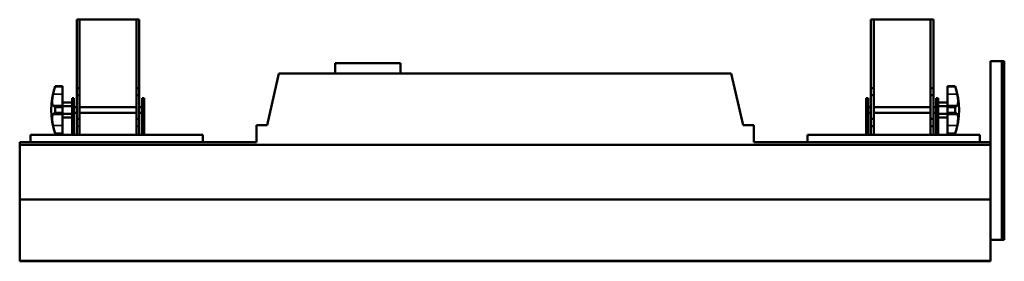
# Model space of a CAD drawing. Header units: millimetres. Extents: x 20 to 2980, y 20 to 2980.
# Tile 2 of 5: x 1009 to 2049, y 595 to 851. Entities that reach past the tile are written whole.
import ezdxf

# ---------------------------------------------------------------- set-up
doc = ezdxf.new("R2010")
doc.units = ezdxf.units.MM
doc.layers.add('Visible (ISO)', color=7, linetype='Continuous', lineweight=50)
doc.layers.add('Visible Narrow (ISO)', color=7, linetype='Continuous', lineweight=35)

msp = doc.modelspace()

# ---------------------------------------------------------------- linework, layer by layer
at = {"layer": 'Visible (ISO)'}
for p, q in [((1069.3, 851), (1072.3, 851)), ((1069.3, 778.6), (1069.3, 851)), ((1072.3, 778.6), (1072.3, 851)), ((1072.3, 851), (1132.3, 851)), ((1132.3, 851), (1135.3, 851)), ((1132.3, 778.6), (1132.3, 851)), ((1135.3, 778.6), (1135.3, 851)), ((1907.9, 778.6), (1907.9, 851)), ((1910.9, 851), (1907.9, 851)), ((1970.9, 851), (1910.9, 851)), ((1910.9, 778.6), (1910.9, 851)), ((1970.9, 778.6), (1970.9, 851)), ((1973.9, 851), (1970.9, 851)), ((1973.9, 778.6), (1973.9, 851)), ((1342.1, 793.9), (1342.1, 804.9)), ((1342.1, 804.9), (1411.1, 804.9)), ((1411.1, 793.9), (1411.1, 804.9)), ((2034.2, 806.9), (2034.2, 660.9)), ((2046.2, 806.9), (2034.2, 806.9)), ((2048.7, 806.9), (2046.2, 806.9)), ((2046.2, 806.9), (2046.2, 618.1)), ((2048.7, 806.9), (2048.7, 618.1)), ((1282.8, 793.9), (1270.2, 739.4)), ((1282.8, 793.9), (1760.4, 793.9)), ((1773, 739.4), (1760.4, 793.9)), ((1046.4, 780.5), (1046.4, 780.3)), ((1046.4, 780.5), (1054.3, 780.5)), ((1046.4, 780.3), (1054.3, 780.3)), ((1054.3, 780.3), (1054.3, 780.5)), ((1054.3, 780.3), (1054.3, 772)), ((1988.9, 780.3), (1988.9, 780.5)), ((1988.9, 780.5), (1996.8, 780.5)), ((1988.9, 780.3), (1988.9, 772)), ((1996.8, 780.3), (1988.9, 780.3)), ((1996.8, 780.5), (1996.8, 780.3)), ((1054.3, 772), (1054.3, 760.1)), ((1069.3, 771), (1069.3, 778.6)), ((1069.3, 778.6), (1072.3, 778.6)), ((1069.3, 771), (1072.3, 771)), ((1069.3, 771), (1069.3, 746)), ((1072.3, 771), (1072.3, 778.6)), ((1072.3, 771), (1072.3, 746)), ((1132.3, 778.6), (1132.3, 771)), ((1132.3, 778.6), (1135.3, 778.6)), ((1135.3, 771), (1132.3, 771)), ((1132.3, 746), (1132.3, 771)), ((1135.3, 778.6), (1135.3, 771)), ((1135.3, 746), (1135.3, 771)), ((1910.9, 778.6), (1907.9, 778.6)), ((1907.9, 778.6), (1907.9, 771)), ((1907.9, 746), (1907.9, 771)), ((1907.9, 771), (1910.9, 771)), ((1910.9, 778.6), (1910.9, 771)), ((1910.9, 746), (1910.9, 771)), ((1973.9, 778.6), (1970.9, 778.6)), ((1970.9, 771), (1970.9, 778.6)), ((1973.9, 771), (1970.9, 771)), ((1970.9, 771), (1970.9, 746)), ((1973.9, 771), (1973.9, 778.6)), ((1973.9, 771), (1973.9, 746)), ((1988.9, 772), (1988.9, 760.1)), ((1054.3, 763.5), (1064.3, 763.5)), ((1054.3, 760.1), (1054.3, 758.5)), ((1054.3, 759.5), (1064.3, 759.5)), ((1064.3, 768), (1064.3, 755.5)), ((1066.3, 768), (1064.3, 768)), ((1066.3, 768), (1066.3, 755.5)), ((1138.3, 768), (1138.3, 755.5)), ((1140.3, 768), (1138.3, 768)), ((1140.3, 768), (1140.3, 755.5)), ((1902.9, 768), (1902.9, 755.5)), ((1904.9, 768), (1902.9, 768)), ((1904.9, 768), (1904.9, 755.5)), ((1976.9, 768), (1976.9, 755.5)), ((1978.9, 768), (1976.9, 768)), ((1978.9, 768), (1978.9, 755.5)), ((1988.9, 763.5), (1978.9, 763.5)), ((1988.9, 759.5), (1978.9, 759.5)), ((1988.9, 760.1), (1988.9, 758.5)), ((1054.3, 758.5), (1046.4, 758.5)), ((1046.4, 758.5), (1046.4, 752.4)), ((1046.4, 752.4), (1054.3, 752.4)), ((1054.3, 752.4), (1054.3, 758.5)), ((1054.3, 752.4), (1054.3, 750.8)), ((1054.3, 751.5), (1064.3, 751.5)), ((1054.3, 750.8), (1054.3, 738.9)), ((1064.3, 750.6), (1064.3, 755.5)), ((1064.3, 750.6), (1064.3, 741.8)), ((1064.3, 750.6), (1066.3, 750.6)), ((1066.3, 758.5), (1069.3, 758.5)), ((1066.3, 750.6), (1066.3, 755.5)), ((1066.3, 752.5), (1069.3, 752.5)), ((1066.3, 750.6), (1066.3, 741.8)), ((1072.3, 758.5), (1132.3, 758.5)), ((1072.3, 752.5), (1132.3, 752.5)), ((1135.3, 758.5), (1138.3, 758.5)), ((1135.3, 752.5), (1138.3, 752.5)), ((1138.3, 750.6), (1138.3, 755.5)), ((1138.3, 750.6), (1138.3, 741.8)), ((1138.3, 750.6), (1140.3, 750.6)), ((1140.3, 750.6), (1140.3, 755.5)), ((1140.3, 750.6), (1140.3, 741.8)), ((1902.9, 750.6), (1902.9, 755.5)), ((1902.9, 750.6), (1902.9, 741.8)), ((1904.9, 750.6), (1902.9, 750.6)), ((1904.9, 758.5), (1907.9, 758.5)), ((1904.9, 750.6), (1904.9, 755.5)), ((1904.9, 752.5), (1907.9, 752.5)), ((1904.9, 750.6), (1904.9, 741.8)), ((1910.9, 758.5), (1970.9, 758.5)), ((1910.9, 752.5), (1970.9, 752.5)), ((1973.9, 758.5), (1976.9, 758.5)), ((1973.9, 752.5), (1976.9, 752.5)), ((1976.9, 750.6), (1976.9, 755.5)), ((1978.9, 750.6), (1976.9, 750.6)), ((1976.9, 750.6), (1976.9, 741.8)), ((1978.9, 750.6), (1978.9, 755.5)), ((1988.9, 751.5), (1978.9, 751.5)), ((1978.9, 750.6), (1978.9, 741.8)), ((1988.9, 752.4), (1988.9, 758.5)), ((1988.9, 758.5), (1996.8, 758.5)), ((1988.9, 752.4), (1988.9, 750.8)), ((1996.8, 752.4), (1988.9, 752.4)), ((1988.9, 750.8), (1988.9, 738.9)), ((1996.8, 758.5), (1996.8, 752.4)), ((1054.3, 747.5), (1064.3, 747.5)), ((1054.3, 738.9), (1054.3, 730.7)), ((1064.3, 731.5), (1064.3, 741.8)), ((1064.3, 741.8), (1066.3, 741.8)), ((1066.3, 731.5), (1066.3, 741.8)), ((1069.3, 738.4), (1069.3, 746)), ((1069.3, 746), (1072.3, 746)), ((1072.3, 738.4), (1069.3, 738.4)), ((1069.3, 729), (1069.3, 738.4)), ((1072.3, 738.4), (1072.3, 746)), ((1072.3, 729), (1072.3, 738.4)), ((1135.3, 746), (1132.3, 746)), ((1132.3, 746), (1132.3, 738.4)), ((1135.3, 738.4), (1132.3, 738.4)), ((1132.3, 729), (1132.3, 738.4)), ((1135.3, 746), (1135.3, 738.4)), ((1135.3, 729), (1135.3, 738.4)), ((1138.3, 741.8), (1140.3, 741.8)), ((1138.3, 731.5), (1138.3, 741.8)), ((1140.3, 731.5), (1140.3, 741.8)), ((1270.2, 739.4), (1259.2, 739.4)), ((1259.2, 739.4), (1259.2, 721.5)), ((1784.1, 739.4), (1773, 739.4)), ((1784.1, 721.5), (1784.1, 739.4)), ((1902.9, 731.5), (1902.9, 741.8)), ((1904.9, 741.8), (1902.9, 741.8)), ((1904.9, 731.5), (1904.9, 741.8)), ((1907.9, 746), (1910.9, 746)), ((1907.9, 746), (1907.9, 738.4)), ((1907.9, 729), (1907.9, 738.4)), ((1907.9, 738.4), (1910.9, 738.4)), ((1910.9, 746), (1910.9, 738.4)), ((1910.9, 729), (1910.9, 738.4)), ((1970.9, 738.4), (1970.9, 746)), ((1973.9, 746), (1970.9, 746)), ((1970.9, 738.4), (1973.9, 738.4)), ((1970.9, 729), (1970.9, 738.4)), ((1973.9, 738.4), (1973.9, 746)), ((1973.9, 729), (1973.9, 738.4)), ((1978.9, 741.8), (1976.9, 741.8)), ((1976.9, 731.5), (1976.9, 741.8)), ((1988.9, 747.5), (1978.9, 747.5)), ((1978.9, 731.5), (1978.9, 741.8)), ((1988.9, 738.9), (1988.9, 730.7)), ((1020.3, 729), (1020.3, 721.5)), ((1020.3, 729), (1202.3, 729)), ((1054.3, 730.7), (1046.4, 730.7)), ((1046.4, 730.7), (1046.4, 730.5)), ((1046.4, 730.5), (1054.3, 730.5)), ((1054.3, 730.5), (1054.3, 730.7)), ((1064.3, 729), (1064.3, 731.5)), ((1066.3, 731.5), (1064.3, 731.5)), ((1066.3, 729), (1066.3, 731.5)), ((1140.3, 731.5), (1138.3, 731.5)), ((1138.3, 729), (1138.3, 731.5)), ((1140.3, 729), (1140.3, 731.5)), ((1202.3, 729), (1202.3, 721.5)), ((2022.9, 729), (1840.9, 729)), ((1840.9, 729), (1840.9, 721.5)), ((1902.9, 729), (1902.9, 731.5)), ((1902.9, 731.5), (1904.9, 731.5)), ((1904.9, 729), (1904.9, 731.5)), ((1976.9, 731.5), (1978.9, 731.5)), ((1976.9, 729), (1976.9, 731.5)), ((1978.9, 729), (1978.9, 731.5)), ((1988.9, 730.5), (1988.9, 730.7)), ((1988.9, 730.7), (1996.8, 730.7)), ((1988.9, 730.5), (1996.8, 730.5)), ((1996.8, 730.7), (1996.8, 730.5)), ((2022.9, 729), (2022.9, 721.5)), ((1009, 718.5), (1009, 721.5)), ((1259.2, 721.5), (1009, 721.5)), ((1009, 718.5), (1009, 660.9)), ((1009, 718.5), (2034.2, 718.5)), ((2034.2, 721.5), (1784.1, 721.5)), ((1009, 596.2), (1009, 660.9)), ((2034.2, 660.9), (1009, 660.9)), ((2034.2, 635.8), (2034.2, 660.9)), ((2034.2, 635.8), (2034.2, 618.1)), ((2034.2, 618.1), (2046.2, 618.1)), ((2034.2, 596.2), (2034.2, 618.1)), ((2048.7, 618.1), (2046.2, 618.1)), ((1009, 596.2), (1009, 595.4)), ((2034.2, 595.4), (1009, 595.4)), ((2034.2, 596.2), (2034.2, 595.4))]:
    msp.add_line(p, q, dxfattribs=at)
for centre, start, end in [((1120.3, 755.5), 161.2933, 198.7067), ((1923, 755.5), 341.2933, 18.7067)]:
    msp.add_arc(centre, 77.9, start, end, dxfattribs=at)
for centre, major_axis, ratio, start_param, end_param in [((1120.3, 756.9), (-77.6, 0), 0.981682, 5.971642, 6.084113), ((1923, 756.9), (77.6, 0), 0.981682, 0.199072, 0.311544), ((1120.3, 763.1), (-77.6, 0), 0.190527, 0.199072, 0.311544), ((1923, 763.1), (77.6, 0), 0.190527, 5.971642, 6.084113), ((1120.3, 747.9), (-77.6, 0), 0.190527, 5.971642, 6.084113), ((1923, 747.9), (77.6, 0), 0.190527, 0.199072, 0.311544), ((1120.3, 754), (-77.6, 0), 0.981682, 0.199072, 0.311544), ((1923, 754), (77.6, 0), 0.981682, 5.971642, 6.084113)]:
    msp.add_ellipse(centre, major_axis=major_axis, ratio=ratio, start_param=start_param, end_param=end_param, dxfattribs=at)
for points, knots in [([(1044.2, 760.1), (1044.1, 760.3), (1043.9, 760.6), (1043.6, 761.3), (1043.5, 761.8), (1043.4, 762.9), (1043.3, 763.5), (1043.3, 764.9), (1043.3, 765.6), (1043.5, 767.2), (1043.6, 768.1), (1043.8, 769.9), (1044, 770.9), (1044.2, 771.9), (1044.2, 772), (1044.2, 772)], [0, 0, 0, 0, 0.283052, 0.283052, 0.566105, 0.566105, 0.849157, 0.849157, 1.13221, 1.13221, 1.422627, 1.422627, 1.713044, 1.713044, 1.723933, 1.723933, 1.723933, 1.723933]), ([(1999, 760.1), (1999.2, 760.3), (1999.4, 760.6), (1999.6, 761.3), (1999.7, 761.8), (1999.9, 762.9), (1999.9, 763.5), (1999.9, 764.9), (1999.9, 765.6), (1999.8, 767.2), (1999.7, 768.1), (1999.4, 769.9), (1999.2, 770.9), (1999, 771.9), (1999, 772), (1999, 772)], [-9.367561, -9.367561, -9.367561, -9.367561, -9.084509, -9.084509, -8.801456, -8.801456, -8.518404, -8.518404, -8.235351, -8.235351, -7.944934, -7.944934, -7.654517, -7.654517, -7.643628, -7.643628, -7.643628, -7.643628]), ([(1044.2, 738.9), (1044.1, 739.8), (1043.9, 740.8), (1043.6, 742.6), (1043.5, 743.5), (1043.4, 745.1), (1043.3, 745.9), (1043.3, 747.3), (1043.3, 747.9), (1043.5, 749), (1043.6, 749.5), (1043.8, 750.3), (1044, 750.6), (1044.2, 750.8), (1044.2, 750.8), (1044.2, 750.8)], [0, 0, 0, 0, 0.283052, 0.283052, 0.566105, 0.566105, 0.849157, 0.849157, 1.13221, 1.13221, 1.422627, 1.422627, 1.713044, 1.713044, 1.723933, 1.723933, 1.723933, 1.723933]), ([(1999, 738.9), (1999.2, 739.8), (1999.4, 740.8), (1999.6, 742.6), (1999.7, 743.5), (1999.9, 745.1), (1999.9, 745.9), (1999.9, 747.3), (1999.9, 747.9), (1999.8, 749), (1999.7, 749.5), (1999.4, 750.3), (1999.2, 750.6), (1999, 750.8), (1999, 750.8), (1999, 750.8)], [-9.367561, -9.367561, -9.367561, -9.367561, -9.084509, -9.084509, -8.801456, -8.801456, -8.518404, -8.518404, -8.235351, -8.235351, -7.944934, -7.944934, -7.654517, -7.654517, -7.643628, -7.643628, -7.643628, -7.643628])]:
    msp.add_open_spline(points, degree=3, knots=knots, dxfattribs=at)
at = {"layer": 'Visible Narrow (ISO)'}
for p, q in [((1044.2, 772), (1054.3, 772)), ((1999, 772), (1988.9, 772)), ((1044.2, 760.1), (1054.3, 760.1)), ((1999, 760.1), (1988.9, 760.1)), ((1044.2, 750.8), (1054.3, 750.8)), ((1066.3, 755.5), (1064.3, 755.5)), ((1138.3, 755.5), (1140.3, 755.5)), ((1904.9, 755.5), (1902.9, 755.5)), ((1976.9, 755.5), (1978.9, 755.5)), ((1999, 750.8), (1988.9, 750.8)), ((1044.2, 738.9), (1054.3, 738.9)), ((1999, 738.9), (1988.9, 738.9)), ((2034.2, 596.2), (1009, 596.2))]:
    msp.add_line(p, q, dxfattribs=at)

doc.saveas('drawing.dxf')
